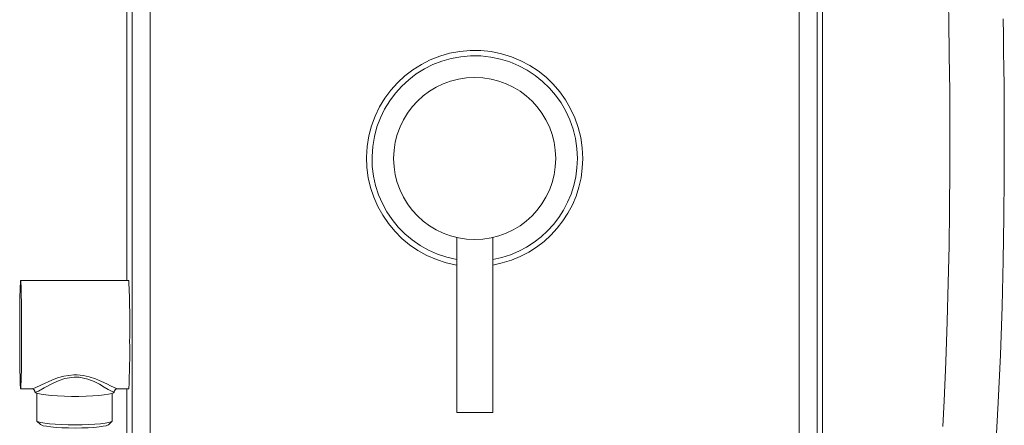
# Model space of a CAD drawing. Header units: millimetres. Extents: x 326.68 to 326.96, y 267.5 to 269.2.
# Tile 1 of 7: x 326.69 to 326.96, y 267.93 to 268.04. Entities that reach past the tile are written whole.
import ezdxf

# ---------------------------------------------------------------- set-up
doc = ezdxf.new("R2010")
doc.units = ezdxf.units.MM
doc.layers.add('SANINDUSA', color=3, linetype='Continuous')

msp = doc.modelspace()

# ---------------------------------------------------------------- linework, layer by layer
at = {"layer": 'SANINDUSA', "linetype": 'Continuous', "lineweight": 15}
for p, q in [((326.7193841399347, 269.0608682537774), (326.7193841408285, 267.9708682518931)), ((326.7208693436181, 267.8208682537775), (326.7208693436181, 269.0608682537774)), ((326.7258685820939, 269.0608682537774), (326.7258685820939, 267.8208682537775)), ((326.9060416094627, 267.8208682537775), (326.9060416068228, 268.6902278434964)), ((326.9110408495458, 268.6590739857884), (326.9110408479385, 267.8208682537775)), ((326.9125260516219, 267.8208682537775), (326.912526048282, 268.3765682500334)), ((326.810955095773, 267.982845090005), (326.8109550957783, 267.9342825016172)), ((326.8209550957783, 267.9342825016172), (326.8209550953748, 267.982845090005)), ((326.7199077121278, 267.9708682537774), (326.6899122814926, 267.9708682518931)), ((326.6899122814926, 267.940868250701), (326.693049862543, 267.940868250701)), ((326.6938790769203, 267.9399881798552), (326.6938807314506, 267.9399667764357)), ((326.6938807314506, 267.9399667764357), (326.6938915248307, 267.9399995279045)), ((326.6943983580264, 267.9396169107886), (326.6943836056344, 267.9320364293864)), ((326.715343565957, 267.9319956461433), (326.7153583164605, 267.9395761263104)), ((326.7158773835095, 267.9399667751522), (326.7158544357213, 267.939966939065)), ((326.716757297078, 267.940868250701), (326.7199077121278, 267.9408682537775)), ((326.7193841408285, 267.940868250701), (326.7193841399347, 267.8208682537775)), ((326.8109550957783, 267.9342825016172), (326.8209550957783, 267.9342825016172)), ((326.6944486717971, 267.9319068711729), (326.6954405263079, 267.9309234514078)), ((326.7142823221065, 267.9308867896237), (326.7152779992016, 267.9318663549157))]:
    msp.add_line(p, q, dxfattribs=at)
at = {"layer": 'SANINDUSA', "linetype": 'Continuous', "lineweight": 15, "flags": 128}
for points in [[(326.9475052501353, 268.0474208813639), (326.9475769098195, 268.0431477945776), (326.9477111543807, 268.0334308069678), (326.9478057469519, 268.0233699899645), (326.9478527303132, 268.0129780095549), (326.9478425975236, 268.0020947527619), (326.9477582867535, 267.9903606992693), (326.9476249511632, 267.9805580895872), (326.9474185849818, 267.9702648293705), (326.9471246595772, 267.9595045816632), (326.9467270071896, 267.9483049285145), (326.9462462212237, 267.9374784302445), (326.945876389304, 267.9303927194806)], [(326.9607342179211, 267.9267697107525), (326.9612967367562, 267.9370182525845), (326.9618913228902, 267.9502984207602), (326.9623494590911, 267.9637180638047), (326.9626619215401, 267.9764708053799), (326.9628548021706, 267.9885163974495), (326.962951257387, 267.9998202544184), (326.9629717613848, 268.0103528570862), (326.9629327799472, 268.0203320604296), (326.9628947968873, 268.0251152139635), (326.9628455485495, 268.0298266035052), (326.9627858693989, 268.0344650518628), (326.9627165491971, 268.0390294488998), (326.9626383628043, 268.0435187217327)], [(326.690172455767, 267.9542062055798), (326.6901738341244, 267.9565013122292), (326.690169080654, 267.9587815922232), (326.6901583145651, 267.9609935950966), (326.6901417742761, 267.9630854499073), (326.690119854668, 267.9650081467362), (326.6900930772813, 267.9667166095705), (326.6900620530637, 267.9681707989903), (326.6900275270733, 267.9693366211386), (326.6899902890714, 267.970186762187), (326.6899512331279, 267.9707012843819), (326.689911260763, 267.9708681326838), (326.6898713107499, 267.9706834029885), (326.6898323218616, 267.9701514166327), (326.6897952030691, 267.9692846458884), (326.6897608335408, 267.9681034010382), (326.6897300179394, 267.9666353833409), (326.6897034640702, 267.9649149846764), (326.689681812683, 267.9629825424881), (326.6896655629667, 267.960883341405), (326.6896550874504, 267.9586665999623), (326.6896506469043, 267.956384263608), (326.6896523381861, 267.9540898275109), (326.6896601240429, 267.9518370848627), (326.68967381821, 267.9496788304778), (326.6896931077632, 267.947665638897), (326.6897175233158, 267.9458447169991), (326.6897465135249, 267.9442587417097), (326.6897793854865, 267.942944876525), (326.6898153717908, 267.9419339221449), (326.6898536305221, 267.9412495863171), (326.6898932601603, 267.9409079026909), (326.6899333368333, 267.9409168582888), (326.6899729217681, 267.9412762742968), (326.6900110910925, 267.9419777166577), (326.6900469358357, 267.9430047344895), (326.6900796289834, 267.944333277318), (326.6901083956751, 267.9459321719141), (326.6901325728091, 267.9477639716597), (326.6901515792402, 267.949785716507), (326.6901649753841, 267.9519500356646), (326.690172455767, 267.9542062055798)], [(326.6930498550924, 267.9408726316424), (326.693955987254, 267.9411453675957), (326.6957079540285, 267.9419531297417), (326.6985666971, 267.9432545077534), (326.700149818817, 267.943858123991), (326.7019095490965, 267.9443728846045), (326.7047081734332, 267.9447555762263), (326.7055825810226, 267.9447514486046), (326.7072706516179, 267.9445734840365), (326.7089351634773, 267.9441916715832), (326.7107319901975, 267.9435821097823), (326.7123918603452, 267.942876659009), (326.713820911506, 267.9421944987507), (326.715060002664, 267.9415783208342), (326.7164810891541, 267.9409348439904), (326.7167572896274, 267.9408815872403)], [(326.7158544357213, 267.939966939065), (326.7155158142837, 267.9399694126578), (326.7142166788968, 267.9406859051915), (326.7131172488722, 267.941337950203), (326.7117742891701, 267.9420981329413), (326.7103051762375, 267.9428372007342), (326.7086079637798, 267.9435181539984), (326.7061825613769, 267.9440698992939), (326.705535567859, 267.9441210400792), (326.7047340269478, 267.9441254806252), (326.7021680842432, 267.9437133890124), (326.7005829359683, 267.9431700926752), (326.6991019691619, 267.9425068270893), (326.6964784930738, 267.9410954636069), (326.6948694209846, 267.9402080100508), (326.6940224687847, 267.9398842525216), (326.6938807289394, 267.9399667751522), (326.6938807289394, 267.9399667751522)], [(326.6930565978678, 267.9408627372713), (326.6932357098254, 267.9408407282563), (326.6935966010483, 267.9406365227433), (326.6938553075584, 267.9401968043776), (326.69386520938, 267.9400054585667)], [(326.6938807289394, 267.9399667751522), (326.6941030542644, 267.9397428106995), (326.6946923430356, 267.9395264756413), (326.6956285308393, 267.9393251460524), (326.6968797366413, 267.9391456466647), (326.6984033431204, 267.9389941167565), (326.7001474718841, 267.9388757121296), (326.7020527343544, 267.9387944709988), (326.7040542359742, 267.9387531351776), (326.7060838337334, 267.9387531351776), (326.7080724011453, 267.9387944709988), (326.7099522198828, 267.9388757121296), (326.711659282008, 267.9389941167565), (326.7131354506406, 267.9391456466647), (326.7143304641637, 267.9393251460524), (326.715203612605, 267.9395264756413), (326.7157251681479, 267.9397428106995), (326.7158790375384, 267.9399453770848)], [(326.6943836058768, 267.9320364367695), (326.6944466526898, 267.9319088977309), (326.694834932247, 267.9316982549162), (326.6955647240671, 267.9314984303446), (326.6966111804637, 267.9313162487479), (326.6979386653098, 267.9311578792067), (326.6995019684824, 267.9310287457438), (326.7012478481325, 267.9309332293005), (326.7031168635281, 267.9308745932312), (326.7050453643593, 267.9308548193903), (326.7069676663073, 267.9308745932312), (326.7088183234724, 267.9309332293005), (326.7105343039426, 267.9310287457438), (326.7120571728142, 267.9311578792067), (326.7133350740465, 267.9313162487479), (326.714324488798, 267.9314984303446), (326.7149917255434, 267.9316982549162), (326.7153140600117, 267.9319088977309), (326.7153435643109, 267.9319956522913)], [(326.7142823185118, 267.9308867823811), (326.7141901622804, 267.9308172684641), (326.7136816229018, 267.9306202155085), (326.71283413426, 267.930438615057), (326.7116802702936, 267.9302794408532), (326.7102643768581, 267.930148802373), (326.7086408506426, 267.930051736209), (326.70687209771, 267.9299919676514), (326.7050260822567, 267.929971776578), (326.703173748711, 267.9299919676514), (326.70138627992, 267.930051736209), (326.6997323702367, 267.930148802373), (326.6982755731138, 267.9302794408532), (326.6970718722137, 267.930438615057), (326.696167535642, 267.9306202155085), (326.695597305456, 267.9308172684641), (326.6954405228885, 267.9309234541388)]]:
    msp.add_lwpolyline(points, dxfattribs=at)
at = {"layer": 'SANINDUSA', "linetype": 'Continuous', "lineweight": 15}
msp.add_circle((326.8159550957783, 268.0047825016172), 0.02250000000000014, dxfattribs=at)
for centre, radius, start, end in [((326.8159550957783, 268.0047825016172), 0.03, 0, 260.4059317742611), ((326.8159550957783, 268.0047825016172), 0.02849999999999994, 0, 259.8958172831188), ((326.8159550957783, 268.0047825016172), 0.03, 279.594068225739, 0), ((326.8159550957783, 268.0047825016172), 0.02849999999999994, 280.1041827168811, 0), ((326.4967455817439, 267.9590505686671), 0.2234748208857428, 358.7578766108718, 3.031300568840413), ((326.5455661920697, 267.9509405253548), 0.1746322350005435, 356.6935126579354, 1.071512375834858), ((326.7167453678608, 267.9400024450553), 0.0008635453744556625, 89.15409438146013, 182.5326141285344)]:
    msp.add_arc(centre, radius, start, end, dxfattribs=at)

doc.saveas('drawing.dxf')
